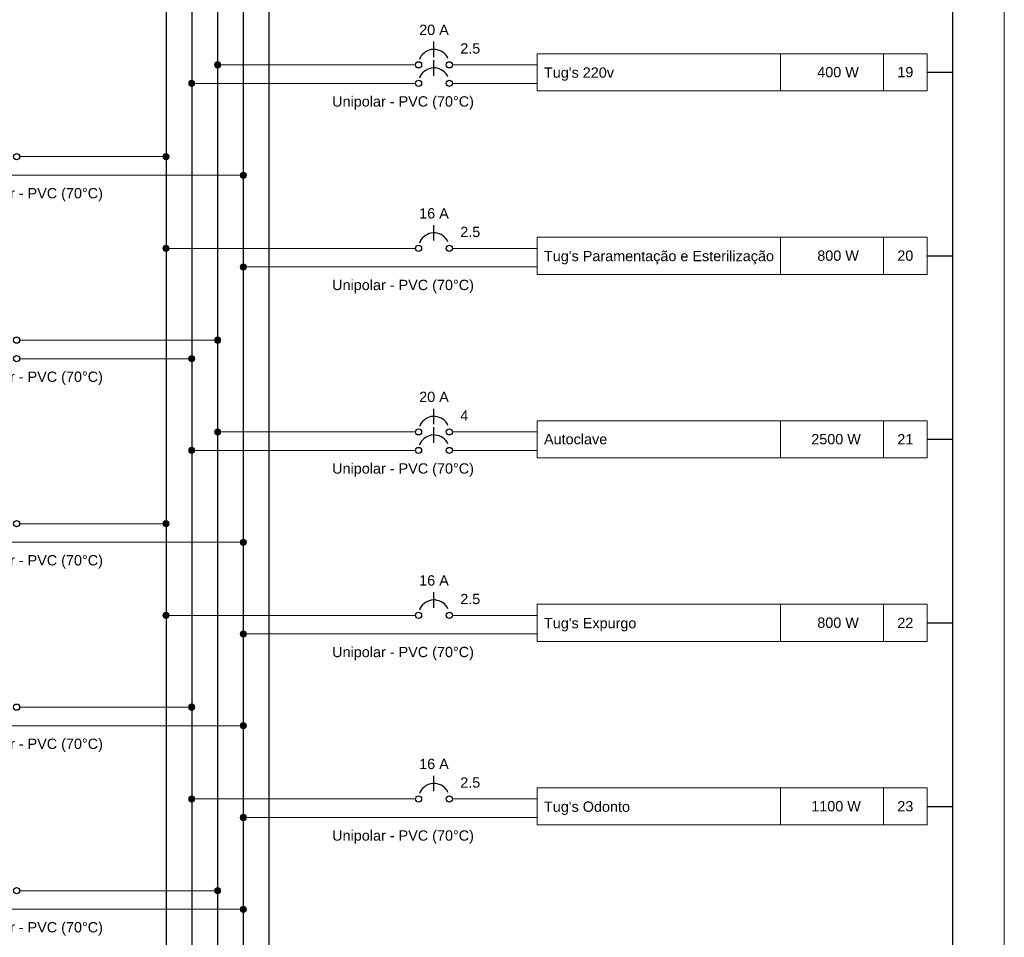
# Model space of a CAD drawing. Extents: x 5066 to 9756, y -2696 to -1109.
# Tile 4 of 208: x 9382 to 9399, y -2679 to -2663. Entities that reach past the tile are written whole.
import ezdxf

# ---------------------------------------------------------------- set-up
doc = ezdxf.new("R2010")
doc.units = 0
doc.header["$MEASUREMENT"] = 0
doc.linetypes.add('NULL', pattern=[0])
doc.layers.add('Carimbo', color=2, linetype='CONTINUOUS')
for name, color, linetype, lineweight in [('DI-Barramento Fase 2', 6, 'CONTINUOUS', 30), ('DI-Barramento Neutro', 6, 'CONTINUOUS', 30), ('DI-Disjuntor', 3, 'CONTINUOUS', 30), ('DI-Fios', 3, 'CONTINUOUS', 30), ('DI-Linhas do diagrama', 3, 'CONTINUOUS', 20), ('DI-Pontilhado', 3, 'CONTINUOUS', 20), ('DI-Textos do diagrama', 2, 'CONTINUOUS', 20)]:
    doc.layers.add(name, color=color, linetype=linetype, lineweight=lineweight)
doc.styles.add('Arial', font='arial.ttf')

msp = doc.modelspace()

# ---------------------------------------------------------------- hatches: boundary and pattern name
at = {"layer": 'DI-Linhas do diagrama', "linetype": 'Continuous'}
for points in [[(9385.03, -2663.799), (9385.03, -2663.795), (9385.03, -2663.79), (9385.029, -2663.785), (9385.027, -2663.781), (9385.025, -2663.776), (9385.023, -2663.772), (9385.021, -2663.768), (9385.018, -2663.764), (9385.015, -2663.761), (9385.011, -2663.758), (9385.007, -2663.755), (9385.003, -2663.752), (9384.999, -2663.75), (9384.995, -2663.748), (9384.99, -2663.747), (9384.986, -2663.746), (9384.981, -2663.745), (9384.976, -2663.745), (9384.972, -2663.745), (9384.967, -2663.746), (9384.962, -2663.747), (9384.958, -2663.748), (9384.953, -2663.75), (9384.949, -2663.752), (9384.945, -2663.755), (9384.941, -2663.758), (9384.938, -2663.761), (9384.935, -2663.764), (9384.932, -2663.768), (9384.929, -2663.772), (9384.927, -2663.776), (9384.925, -2663.781), (9384.924, -2663.785), (9384.923, -2663.79), (9384.922, -2663.795), (9384.922, -2663.799), (9384.922, -2663.804), (9384.923, -2663.809), (9384.924, -2663.813), (9384.925, -2663.818), (9384.927, -2663.822), (9384.929, -2663.826), (9384.932, -2663.83), (9384.935, -2663.834), (9384.938, -2663.838), (9384.941, -2663.841), (9384.945, -2663.844), (9384.949, -2663.846), (9384.953, -2663.848), (9384.958, -2663.85), (9384.962, -2663.852), (9384.967, -2663.853), (9384.972, -2663.853), (9384.976, -2663.853), (9384.981, -2663.853), (9384.986, -2663.853), (9384.99, -2663.852), (9384.995, -2663.85), (9384.999, -2663.848), (9385.003, -2663.846), (9385.007, -2663.844), (9385.011, -2663.841), (9385.015, -2663.838), (9385.018, -2663.834), (9385.021, -2663.83), (9385.023, -2663.826), (9385.025, -2663.822), (9385.027, -2663.818), (9385.029, -2663.813), (9385.03, -2663.809), (9385.03, -2663.804)], [(9384.579, -2664.124), (9384.579, -2664.119), (9384.578, -2664.115), (9384.577, -2664.11), (9384.576, -2664.106), (9384.574, -2664.101), (9384.572, -2664.097), (9384.569, -2664.093), (9384.566, -2664.089), (9384.563, -2664.086), (9384.56, -2664.083), (9384.556, -2664.08), (9384.552, -2664.077), (9384.548, -2664.075), (9384.544, -2664.073), (9384.539, -2664.072), (9384.534, -2664.071), (9384.53, -2664.07), (9384.525, -2664.07), (9384.52, -2664.07), (9384.516, -2664.071), (9384.511, -2664.072), (9384.506, -2664.073), (9384.502, -2664.075), (9384.498, -2664.077), (9384.494, -2664.08), (9384.49, -2664.083), (9384.487, -2664.086), (9384.484, -2664.089), (9384.481, -2664.093), (9384.478, -2664.097), (9384.476, -2664.101), (9384.474, -2664.106), (9384.473, -2664.11), (9384.472, -2664.115), (9384.471, -2664.119), (9384.471, -2664.124), (9384.471, -2664.129), (9384.472, -2664.134), (9384.473, -2664.138), (9384.474, -2664.143), (9384.476, -2664.147), (9384.478, -2664.151), (9384.481, -2664.155), (9384.484, -2664.159), (9384.487, -2664.162), (9384.49, -2664.166), (9384.494, -2664.169), (9384.498, -2664.171), (9384.502, -2664.173), (9384.506, -2664.175), (9384.511, -2664.176), (9384.516, -2664.177), (9384.52, -2664.178), (9384.525, -2664.178), (9384.53, -2664.178), (9384.534, -2664.177), (9384.539, -2664.176), (9384.544, -2664.175), (9384.548, -2664.173), (9384.552, -2664.171), (9384.556, -2664.169), (9384.56, -2664.166), (9384.563, -2664.162), (9384.566, -2664.159), (9384.569, -2664.155), (9384.572, -2664.151), (9384.574, -2664.147), (9384.576, -2664.143), (9384.577, -2664.138), (9384.578, -2664.134), (9384.579, -2664.129)], [(9384.128, -2665.406), (9384.128, -2665.401), (9384.127, -2665.396), (9384.126, -2665.392), (9384.125, -2665.387), (9384.123, -2665.383), (9384.121, -2665.379), (9384.118, -2665.375), (9384.115, -2665.371), (9384.112, -2665.367), (9384.109, -2665.364), (9384.105, -2665.361), (9384.101, -2665.359), (9384.097, -2665.357), (9384.092, -2665.355), (9384.088, -2665.353), (9384.083, -2665.352), (9384.078, -2665.352), (9384.074, -2665.352), (9384.069, -2665.352), (9384.064, -2665.352), (9384.06, -2665.353), (9384.055, -2665.355), (9384.051, -2665.357), (9384.047, -2665.359), (9384.043, -2665.361), (9384.039, -2665.364), (9384.035, -2665.367), (9384.032, -2665.371), (9384.029, -2665.375), (9384.027, -2665.379), (9384.025, -2665.383), (9384.023, -2665.387), (9384.021, -2665.392), (9384.02, -2665.396), (9384.02, -2665.401), (9384.02, -2665.406), (9384.02, -2665.41), (9384.02, -2665.415), (9384.021, -2665.42), (9384.023, -2665.424), (9384.025, -2665.429), (9384.027, -2665.433), (9384.029, -2665.437), (9384.032, -2665.441), (9384.035, -2665.444), (9384.039, -2665.447), (9384.043, -2665.45), (9384.047, -2665.453), (9384.051, -2665.455), (9384.055, -2665.457), (9384.06, -2665.458), (9384.064, -2665.459), (9384.069, -2665.46), (9384.074, -2665.46), (9384.078, -2665.46), (9384.083, -2665.459), (9384.088, -2665.458), (9384.092, -2665.457), (9384.097, -2665.455), (9384.101, -2665.453), (9384.105, -2665.45), (9384.109, -2665.447), (9384.112, -2665.444), (9384.115, -2665.441), (9384.118, -2665.437), (9384.121, -2665.433), (9384.123, -2665.429), (9384.125, -2665.424), (9384.126, -2665.42), (9384.127, -2665.415), (9384.128, -2665.41)], [(9385.482, -2665.731), (9385.481, -2665.726), (9385.481, -2665.721), (9385.48, -2665.717), (9385.478, -2665.712), (9385.477, -2665.708), (9385.474, -2665.704), (9385.472, -2665.7), (9385.469, -2665.696), (9385.466, -2665.692), (9385.462, -2665.689), (9385.459, -2665.686), (9385.455, -2665.684), (9385.45, -2665.682), (9385.446, -2665.68), (9385.442, -2665.678), (9385.437, -2665.677), (9385.432, -2665.677), (9385.427, -2665.676), (9385.423, -2665.677), (9385.418, -2665.677), (9385.413, -2665.678), (9385.409, -2665.68), (9385.405, -2665.682), (9385.4, -2665.684), (9385.396, -2665.686), (9385.393, -2665.689), (9385.389, -2665.692), (9385.386, -2665.696), (9385.383, -2665.7), (9385.381, -2665.704), (9385.378, -2665.708), (9385.377, -2665.712), (9385.375, -2665.717), (9385.374, -2665.721), (9385.374, -2665.726), (9385.373, -2665.731), (9385.374, -2665.735), (9385.374, -2665.74), (9385.375, -2665.745), (9385.377, -2665.749), (9385.378, -2665.753), (9385.381, -2665.758), (9385.383, -2665.762), (9385.386, -2665.765), (9385.389, -2665.769), (9385.393, -2665.772), (9385.396, -2665.775), (9385.4, -2665.777), (9385.405, -2665.78), (9385.409, -2665.781), (9385.413, -2665.783), (9385.418, -2665.784), (9385.423, -2665.785), (9385.427, -2665.785), (9385.432, -2665.785), (9385.437, -2665.784), (9385.442, -2665.783), (9385.446, -2665.781), (9385.45, -2665.78), (9385.455, -2665.777), (9385.459, -2665.775), (9385.462, -2665.772), (9385.466, -2665.769), (9385.469, -2665.765), (9385.472, -2665.762), (9385.474, -2665.758), (9385.477, -2665.753), (9385.478, -2665.749), (9385.48, -2665.745), (9385.481, -2665.74), (9385.481, -2665.735)], [(9384.128, -2667.012), (9384.128, -2667.007), (9384.127, -2667.003), (9384.126, -2666.998), (9384.125, -2666.994), (9384.123, -2666.989), (9384.121, -2666.985), (9384.118, -2666.981), (9384.115, -2666.977), (9384.112, -2666.974), (9384.109, -2666.971), (9384.105, -2666.968), (9384.101, -2666.965), (9384.097, -2666.963), (9384.092, -2666.961), (9384.088, -2666.96), (9384.083, -2666.959), (9384.078, -2666.958), (9384.074, -2666.958), (9384.069, -2666.958), (9384.064, -2666.959), (9384.06, -2666.96), (9384.055, -2666.961), (9384.051, -2666.963), (9384.047, -2666.965), (9384.043, -2666.968), (9384.039, -2666.971), (9384.035, -2666.974), (9384.032, -2666.977), (9384.029, -2666.981), (9384.027, -2666.985), (9384.025, -2666.989), (9384.023, -2666.994), (9384.021, -2666.998), (9384.02, -2667.003), (9384.02, -2667.007), (9384.02, -2667.012), (9384.02, -2667.017), (9384.02, -2667.022), (9384.021, -2667.026), (9384.023, -2667.031), (9384.025, -2667.035), (9384.027, -2667.039), (9384.029, -2667.043), (9384.032, -2667.047), (9384.035, -2667.05), (9384.039, -2667.054), (9384.043, -2667.057), (9384.047, -2667.059), (9384.051, -2667.061), (9384.055, -2667.063), (9384.06, -2667.064), (9384.064, -2667.065), (9384.069, -2667.066), (9384.074, -2667.066), (9384.078, -2667.066), (9384.083, -2667.065), (9384.088, -2667.064), (9384.092, -2667.063), (9384.097, -2667.061), (9384.101, -2667.059), (9384.105, -2667.057), (9384.109, -2667.054), (9384.112, -2667.05), (9384.115, -2667.047), (9384.118, -2667.043), (9384.121, -2667.039), (9384.123, -2667.035), (9384.125, -2667.031), (9384.126, -2667.026), (9384.127, -2667.022), (9384.128, -2667.017)], [(9385.482, -2667.337), (9385.481, -2667.332), (9385.481, -2667.328), (9385.48, -2667.323), (9385.478, -2667.319), (9385.477, -2667.314), (9385.474, -2667.31), (9385.472, -2667.306), (9385.469, -2667.302), (9385.466, -2667.299), (9385.462, -2667.296), (9385.459, -2667.293), (9385.455, -2667.29), (9385.45, -2667.288), (9385.446, -2667.286), (9385.442, -2667.285), (9385.437, -2667.284), (9385.432, -2667.283), (9385.427, -2667.283), (9385.423, -2667.283), (9385.418, -2667.284), (9385.413, -2667.285), (9385.409, -2667.286), (9385.405, -2667.288), (9385.4, -2667.29), (9385.396, -2667.293), (9385.393, -2667.296), (9385.389, -2667.299), (9385.386, -2667.302), (9385.383, -2667.306), (9385.381, -2667.31), (9385.378, -2667.314), (9385.377, -2667.319), (9385.375, -2667.323), (9385.374, -2667.328), (9385.374, -2667.332), (9385.373, -2667.337), (9385.374, -2667.342), (9385.374, -2667.346), (9385.375, -2667.351), (9385.377, -2667.356), (9385.378, -2667.36), (9385.381, -2667.364), (9385.383, -2667.368), (9385.386, -2667.372), (9385.389, -2667.375), (9385.393, -2667.379), (9385.396, -2667.381), (9385.4, -2667.384), (9385.405, -2667.386), (9385.409, -2667.388), (9385.413, -2667.389), (9385.418, -2667.39), (9385.423, -2667.391), (9385.427, -2667.391), (9385.432, -2667.391), (9385.437, -2667.39), (9385.442, -2667.389), (9385.446, -2667.388), (9385.45, -2667.386), (9385.455, -2667.384), (9385.459, -2667.381), (9385.462, -2667.379), (9385.466, -2667.375), (9385.469, -2667.372), (9385.472, -2667.368), (9385.474, -2667.364), (9385.477, -2667.36), (9385.478, -2667.356), (9385.48, -2667.351), (9385.481, -2667.346), (9385.481, -2667.342)], [(9385.03, -2668.619), (9385.03, -2668.614), (9385.03, -2668.609), (9385.029, -2668.605), (9385.027, -2668.6), (9385.025, -2668.596), (9385.023, -2668.592), (9385.021, -2668.588), (9385.018, -2668.584), (9385.015, -2668.58), (9385.011, -2668.577), (9385.007, -2668.574), (9385.003, -2668.572), (9384.999, -2668.57), (9384.995, -2668.568), (9384.99, -2668.566), (9384.986, -2668.565), (9384.981, -2668.565), (9384.976, -2668.564), (9384.972, -2668.565), (9384.967, -2668.565), (9384.962, -2668.566), (9384.958, -2668.568), (9384.953, -2668.57), (9384.949, -2668.572), (9384.945, -2668.574), (9384.941, -2668.577), (9384.938, -2668.58), (9384.935, -2668.584), (9384.932, -2668.588), (9384.929, -2668.592), (9384.927, -2668.596), (9384.925, -2668.6), (9384.924, -2668.605), (9384.923, -2668.609), (9384.922, -2668.614), (9384.922, -2668.619), (9384.922, -2668.623), (9384.923, -2668.628), (9384.924, -2668.633), (9384.925, -2668.637), (9384.927, -2668.641), (9384.929, -2668.646), (9384.932, -2668.65), (9384.935, -2668.653), (9384.938, -2668.657), (9384.941, -2668.66), (9384.945, -2668.663), (9384.949, -2668.665), (9384.953, -2668.668), (9384.958, -2668.669), (9384.962, -2668.671), (9384.967, -2668.672), (9384.972, -2668.673), (9384.976, -2668.673), (9384.981, -2668.673), (9384.986, -2668.672), (9384.99, -2668.671), (9384.995, -2668.669), (9384.999, -2668.668), (9385.003, -2668.665), (9385.007, -2668.663), (9385.011, -2668.66), (9385.015, -2668.657), (9385.018, -2668.653), (9385.021, -2668.65), (9385.023, -2668.646), (9385.025, -2668.641), (9385.027, -2668.637), (9385.029, -2668.633), (9385.03, -2668.628), (9385.03, -2668.623)], [(9384.579, -2668.944), (9384.579, -2668.939), (9384.578, -2668.934), (9384.577, -2668.929), (9384.576, -2668.925), (9384.574, -2668.921), (9384.572, -2668.916), (9384.569, -2668.912), (9384.566, -2668.909), (9384.563, -2668.905), (9384.56, -2668.902), (9384.556, -2668.899), (9384.552, -2668.897), (9384.548, -2668.894), (9384.544, -2668.893), (9384.539, -2668.891), (9384.534, -2668.89), (9384.53, -2668.89), (9384.525, -2668.889), (9384.52, -2668.89), (9384.516, -2668.89), (9384.511, -2668.891), (9384.506, -2668.893), (9384.502, -2668.894), (9384.498, -2668.897), (9384.494, -2668.899), (9384.49, -2668.902), (9384.487, -2668.905), (9384.484, -2668.909), (9384.481, -2668.912), (9384.478, -2668.916), (9384.476, -2668.921), (9384.474, -2668.925), (9384.473, -2668.929), (9384.472, -2668.934), (9384.471, -2668.939), (9384.471, -2668.944), (9384.471, -2668.948), (9384.472, -2668.953), (9384.473, -2668.958), (9384.474, -2668.962), (9384.476, -2668.966), (9384.478, -2668.971), (9384.481, -2668.975), (9384.484, -2668.978), (9384.487, -2668.982), (9384.49, -2668.985), (9384.494, -2668.988), (9384.498, -2668.99), (9384.502, -2668.993), (9384.506, -2668.994), (9384.511, -2668.996), (9384.516, -2668.997), (9384.52, -2668.997), (9384.525, -2668.998), (9384.53, -2668.997), (9384.534, -2668.997), (9384.539, -2668.996), (9384.544, -2668.994), (9384.548, -2668.993), (9384.552, -2668.99), (9384.556, -2668.988), (9384.56, -2668.985), (9384.563, -2668.982), (9384.566, -2668.978), (9384.569, -2668.975), (9384.572, -2668.971), (9384.574, -2668.966), (9384.576, -2668.962), (9384.577, -2668.958), (9384.578, -2668.953), (9384.579, -2668.948)], [(9385.03, -2670.225), (9385.03, -2670.22), (9385.03, -2670.216), (9385.029, -2670.211), (9385.027, -2670.207), (9385.025, -2670.202), (9385.023, -2670.198), (9385.021, -2670.194), (9385.018, -2670.19), (9385.015, -2670.187), (9385.011, -2670.184), (9385.007, -2670.181), (9385.003, -2670.178), (9384.999, -2670.176), (9384.995, -2670.174), (9384.99, -2670.173), (9384.986, -2670.172), (9384.981, -2670.171), (9384.976, -2670.171), (9384.972, -2670.171), (9384.967, -2670.172), (9384.962, -2670.173), (9384.958, -2670.174), (9384.953, -2670.176), (9384.949, -2670.178), (9384.945, -2670.181), (9384.941, -2670.184), (9384.938, -2670.187), (9384.935, -2670.19), (9384.932, -2670.194), (9384.929, -2670.198), (9384.927, -2670.202), (9384.925, -2670.207), (9384.924, -2670.211), (9384.923, -2670.216), (9384.922, -2670.22), (9384.922, -2670.225), (9384.922, -2670.23), (9384.923, -2670.234), (9384.924, -2670.239), (9384.925, -2670.244), (9384.927, -2670.248), (9384.929, -2670.252), (9384.932, -2670.256), (9384.935, -2670.26), (9384.938, -2670.263), (9384.941, -2670.267), (9384.945, -2670.269), (9384.949, -2670.272), (9384.953, -2670.274), (9384.958, -2670.276), (9384.962, -2670.277), (9384.967, -2670.278), (9384.972, -2670.279), (9384.976, -2670.279), (9384.981, -2670.279), (9384.986, -2670.278), (9384.99, -2670.277), (9384.995, -2670.276), (9384.999, -2670.274), (9385.003, -2670.272), (9385.007, -2670.269), (9385.011, -2670.267), (9385.015, -2670.263), (9385.018, -2670.26), (9385.021, -2670.256), (9385.023, -2670.252), (9385.025, -2670.248), (9385.027, -2670.244), (9385.029, -2670.239), (9385.03, -2670.234), (9385.03, -2670.23)], [(9384.579, -2670.55), (9384.579, -2670.545), (9384.578, -2670.541), (9384.577, -2670.536), (9384.576, -2670.531), (9384.574, -2670.527), (9384.572, -2670.523), (9384.569, -2670.519), (9384.566, -2670.515), (9384.563, -2670.512), (9384.56, -2670.508), (9384.556, -2670.506), (9384.552, -2670.503), (9384.548, -2670.501), (9384.544, -2670.499), (9384.539, -2670.498), (9384.534, -2670.497), (9384.53, -2670.496), (9384.525, -2670.496), (9384.52, -2670.496), (9384.516, -2670.497), (9384.511, -2670.498), (9384.506, -2670.499), (9384.502, -2670.501), (9384.498, -2670.503), (9384.494, -2670.506), (9384.49, -2670.508), (9384.487, -2670.512), (9384.484, -2670.515), (9384.481, -2670.519), (9384.478, -2670.523), (9384.476, -2670.527), (9384.474, -2670.531), (9384.473, -2670.536), (9384.472, -2670.541), (9384.471, -2670.545), (9384.471, -2670.55), (9384.471, -2670.555), (9384.472, -2670.559), (9384.473, -2670.564), (9384.474, -2670.568), (9384.476, -2670.573), (9384.478, -2670.577), (9384.481, -2670.581), (9384.484, -2670.585), (9384.487, -2670.588), (9384.49, -2670.591), (9384.494, -2670.594), (9384.498, -2670.597), (9384.502, -2670.599), (9384.506, -2670.601), (9384.511, -2670.602), (9384.516, -2670.603), (9384.52, -2670.604), (9384.525, -2670.604), (9384.53, -2670.604), (9384.534, -2670.603), (9384.539, -2670.602), (9384.544, -2670.601), (9384.548, -2670.599), (9384.552, -2670.597), (9384.556, -2670.594), (9384.56, -2670.591), (9384.563, -2670.588), (9384.566, -2670.585), (9384.569, -2670.581), (9384.572, -2670.577), (9384.574, -2670.573), (9384.576, -2670.568), (9384.577, -2670.564), (9384.578, -2670.559), (9384.579, -2670.555)], [(9384.128, -2671.832), (9384.128, -2671.827), (9384.127, -2671.822), (9384.126, -2671.817), (9384.125, -2671.813), (9384.123, -2671.809), (9384.121, -2671.804), (9384.118, -2671.8), (9384.115, -2671.797), (9384.112, -2671.793), (9384.109, -2671.79), (9384.105, -2671.787), (9384.101, -2671.785), (9384.097, -2671.782), (9384.092, -2671.781), (9384.088, -2671.779), (9384.083, -2671.778), (9384.078, -2671.778), (9384.074, -2671.777), (9384.069, -2671.778), (9384.064, -2671.778), (9384.06, -2671.779), (9384.055, -2671.781), (9384.051, -2671.782), (9384.047, -2671.785), (9384.043, -2671.787), (9384.039, -2671.79), (9384.035, -2671.793), (9384.032, -2671.797), (9384.029, -2671.8), (9384.027, -2671.804), (9384.025, -2671.809), (9384.023, -2671.813), (9384.021, -2671.817), (9384.02, -2671.822), (9384.02, -2671.827), (9384.02, -2671.832), (9384.02, -2671.836), (9384.02, -2671.841), (9384.021, -2671.846), (9384.023, -2671.85), (9384.025, -2671.854), (9384.027, -2671.859), (9384.029, -2671.863), (9384.032, -2671.866), (9384.035, -2671.87), (9384.039, -2671.873), (9384.043, -2671.876), (9384.047, -2671.878), (9384.051, -2671.881), (9384.055, -2671.882), (9384.06, -2671.884), (9384.064, -2671.885), (9384.069, -2671.885), (9384.074, -2671.886), (9384.078, -2671.885), (9384.083, -2671.885), (9384.088, -2671.884), (9384.092, -2671.882), (9384.097, -2671.881), (9384.101, -2671.878), (9384.105, -2671.876), (9384.109, -2671.873), (9384.112, -2671.87), (9384.115, -2671.866), (9384.118, -2671.863), (9384.121, -2671.859), (9384.123, -2671.854), (9384.125, -2671.85), (9384.126, -2671.846), (9384.127, -2671.841), (9384.128, -2671.836)], [(9385.482, -2672.156), (9385.481, -2672.152), (9385.481, -2672.147), (9385.48, -2672.142), (9385.478, -2672.138), (9385.477, -2672.134), (9385.474, -2672.129), (9385.472, -2672.125), (9385.469, -2672.122), (9385.466, -2672.118), (9385.462, -2672.115), (9385.459, -2672.112), (9385.455, -2672.11), (9385.45, -2672.107), (9385.446, -2672.106), (9385.442, -2672.104), (9385.437, -2672.103), (9385.432, -2672.102), (9385.427, -2672.102), (9385.423, -2672.102), (9385.418, -2672.103), (9385.413, -2672.104), (9385.409, -2672.106), (9385.405, -2672.107), (9385.4, -2672.11), (9385.396, -2672.112), (9385.393, -2672.115), (9385.389, -2672.118), (9385.386, -2672.122), (9385.383, -2672.125), (9385.381, -2672.129), (9385.378, -2672.134), (9385.377, -2672.138), (9385.375, -2672.142), (9385.374, -2672.147), (9385.374, -2672.152), (9385.373, -2672.156), (9385.374, -2672.161), (9385.374, -2672.166), (9385.375, -2672.17), (9385.377, -2672.175), (9385.378, -2672.179), (9385.381, -2672.183), (9385.383, -2672.187), (9385.386, -2672.191), (9385.389, -2672.195), (9385.393, -2672.198), (9385.396, -2672.201), (9385.4, -2672.203), (9385.405, -2672.205), (9385.409, -2672.207), (9385.413, -2672.209), (9385.418, -2672.21), (9385.423, -2672.21), (9385.427, -2672.211), (9385.432, -2672.21), (9385.437, -2672.21), (9385.442, -2672.209), (9385.446, -2672.207), (9385.45, -2672.205), (9385.455, -2672.203), (9385.459, -2672.201), (9385.462, -2672.198), (9385.466, -2672.195), (9385.469, -2672.191), (9385.472, -2672.187), (9385.474, -2672.183), (9385.477, -2672.179), (9385.478, -2672.175), (9385.48, -2672.17), (9385.481, -2672.166), (9385.481, -2672.161)], [(9384.128, -2673.438), (9384.128, -2673.433), (9384.127, -2673.429), (9384.126, -2673.424), (9384.125, -2673.419), (9384.123, -2673.415), (9384.121, -2673.411), (9384.118, -2673.407), (9384.115, -2673.403), (9384.112, -2673.4), (9384.109, -2673.396), (9384.105, -2673.394), (9384.101, -2673.391), (9384.097, -2673.389), (9384.092, -2673.387), (9384.088, -2673.386), (9384.083, -2673.385), (9384.078, -2673.384), (9384.074, -2673.384), (9384.069, -2673.384), (9384.064, -2673.385), (9384.06, -2673.386), (9384.055, -2673.387), (9384.051, -2673.389), (9384.047, -2673.391), (9384.043, -2673.394), (9384.039, -2673.396), (9384.035, -2673.4), (9384.032, -2673.403), (9384.029, -2673.407), (9384.027, -2673.411), (9384.025, -2673.415), (9384.023, -2673.419), (9384.021, -2673.424), (9384.02, -2673.429), (9384.02, -2673.433), (9384.02, -2673.438), (9384.02, -2673.443), (9384.02, -2673.447), (9384.021, -2673.452), (9384.023, -2673.456), (9384.025, -2673.461), (9384.027, -2673.465), (9384.029, -2673.469), (9384.032, -2673.473), (9384.035, -2673.476), (9384.039, -2673.479), (9384.043, -2673.482), (9384.047, -2673.485), (9384.051, -2673.487), (9384.055, -2673.489), (9384.06, -2673.49), (9384.064, -2673.491), (9384.069, -2673.492), (9384.074, -2673.492), (9384.078, -2673.492), (9384.083, -2673.491), (9384.088, -2673.49), (9384.092, -2673.489), (9384.097, -2673.487), (9384.101, -2673.485), (9384.105, -2673.482), (9384.109, -2673.479), (9384.112, -2673.476), (9384.115, -2673.473), (9384.118, -2673.469), (9384.121, -2673.465), (9384.123, -2673.461), (9384.125, -2673.456), (9384.126, -2673.452), (9384.127, -2673.447), (9384.128, -2673.443)], [(9385.482, -2673.763), (9385.481, -2673.758), (9385.481, -2673.753), (9385.48, -2673.749), (9385.478, -2673.744), (9385.477, -2673.74), (9385.474, -2673.736), (9385.472, -2673.732), (9385.469, -2673.728), (9385.466, -2673.725), (9385.462, -2673.721), (9385.459, -2673.718), (9385.455, -2673.716), (9385.45, -2673.714), (9385.446, -2673.712), (9385.442, -2673.711), (9385.437, -2673.71), (9385.432, -2673.709), (9385.427, -2673.709), (9385.423, -2673.709), (9385.418, -2673.71), (9385.413, -2673.711), (9385.409, -2673.712), (9385.405, -2673.714), (9385.4, -2673.716), (9385.396, -2673.718), (9385.393, -2673.721), (9385.389, -2673.725), (9385.386, -2673.728), (9385.383, -2673.732), (9385.381, -2673.736), (9385.378, -2673.74), (9385.377, -2673.744), (9385.375, -2673.749), (9385.374, -2673.753), (9385.374, -2673.758), (9385.373, -2673.763), (9385.374, -2673.768), (9385.374, -2673.772), (9385.375, -2673.777), (9385.377, -2673.781), (9385.378, -2673.786), (9385.381, -2673.79), (9385.383, -2673.794), (9385.386, -2673.798), (9385.389, -2673.801), (9385.393, -2673.804), (9385.396, -2673.807), (9385.4, -2673.81), (9385.405, -2673.812), (9385.409, -2673.814), (9385.413, -2673.815), (9385.418, -2673.816), (9385.423, -2673.817), (9385.427, -2673.817), (9385.432, -2673.817), (9385.437, -2673.816), (9385.442, -2673.815), (9385.446, -2673.814), (9385.45, -2673.812), (9385.455, -2673.81), (9385.459, -2673.807), (9385.462, -2673.804), (9385.466, -2673.801), (9385.469, -2673.798), (9385.472, -2673.794), (9385.474, -2673.79), (9385.477, -2673.786), (9385.478, -2673.781), (9385.48, -2673.777), (9385.481, -2673.772), (9385.481, -2673.768)], [(9384.579, -2675.044), (9384.579, -2675.04), (9384.578, -2675.035), (9384.577, -2675.03), (9384.576, -2675.026), (9384.574, -2675.022), (9384.572, -2675.017), (9384.569, -2675.013), (9384.566, -2675.01), (9384.563, -2675.006), (9384.56, -2675.003), (9384.556, -2675), (9384.552, -2674.998), (9384.548, -2674.995), (9384.544, -2674.994), (9384.539, -2674.992), (9384.534, -2674.991), (9384.53, -2674.99), (9384.525, -2674.99), (9384.52, -2674.99), (9384.516, -2674.991), (9384.511, -2674.992), (9384.506, -2674.994), (9384.502, -2674.995), (9384.498, -2674.998), (9384.494, -2675), (9384.49, -2675.003), (9384.487, -2675.006), (9384.484, -2675.01), (9384.481, -2675.013), (9384.478, -2675.017), (9384.476, -2675.022), (9384.474, -2675.026), (9384.473, -2675.03), (9384.472, -2675.035), (9384.471, -2675.04), (9384.471, -2675.044), (9384.471, -2675.049), (9384.472, -2675.054), (9384.473, -2675.058), (9384.474, -2675.063), (9384.476, -2675.067), (9384.478, -2675.071), (9384.481, -2675.075), (9384.484, -2675.079), (9384.487, -2675.083), (9384.49, -2675.086), (9384.494, -2675.089), (9384.498, -2675.091), (9384.502, -2675.093), (9384.506, -2675.095), (9384.511, -2675.097), (9384.516, -2675.098), (9384.52, -2675.098), (9384.525, -2675.099), (9384.53, -2675.098), (9384.534, -2675.098), (9384.539, -2675.097), (9384.544, -2675.095), (9384.548, -2675.093), (9384.552, -2675.091), (9384.556, -2675.089), (9384.56, -2675.086), (9384.563, -2675.083), (9384.566, -2675.079), (9384.569, -2675.075), (9384.572, -2675.071), (9384.574, -2675.067), (9384.576, -2675.063), (9384.577, -2675.058), (9384.578, -2675.054), (9384.579, -2675.049)], [(9385.482, -2675.369), (9385.481, -2675.365), (9385.481, -2675.36), (9385.48, -2675.355), (9385.478, -2675.351), (9385.477, -2675.346), (9385.474, -2675.342), (9385.472, -2675.338), (9385.469, -2675.334), (9385.466, -2675.331), (9385.462, -2675.328), (9385.459, -2675.325), (9385.455, -2675.322), (9385.45, -2675.32), (9385.446, -2675.318), (9385.442, -2675.317), (9385.437, -2675.316), (9385.432, -2675.315), (9385.427, -2675.315), (9385.423, -2675.315), (9385.418, -2675.316), (9385.413, -2675.317), (9385.409, -2675.318), (9385.405, -2675.32), (9385.4, -2675.322), (9385.396, -2675.325), (9385.393, -2675.328), (9385.389, -2675.331), (9385.386, -2675.334), (9385.383, -2675.338), (9385.381, -2675.342), (9385.378, -2675.346), (9385.377, -2675.351), (9385.375, -2675.355), (9385.374, -2675.36), (9385.374, -2675.365), (9385.373, -2675.369), (9385.374, -2675.374), (9385.374, -2675.379), (9385.375, -2675.383), (9385.377, -2675.388), (9385.378, -2675.392), (9385.381, -2675.396), (9385.383, -2675.4), (9385.386, -2675.404), (9385.389, -2675.408), (9385.393, -2675.411), (9385.396, -2675.414), (9385.4, -2675.416), (9385.405, -2675.418), (9385.409, -2675.42), (9385.413, -2675.422), (9385.418, -2675.423), (9385.423, -2675.423), (9385.427, -2675.423), (9385.432, -2675.423), (9385.437, -2675.423), (9385.442, -2675.422), (9385.446, -2675.42), (9385.45, -2675.418), (9385.455, -2675.416), (9385.459, -2675.414), (9385.462, -2675.411), (9385.466, -2675.408), (9385.469, -2675.404), (9385.472, -2675.4), (9385.474, -2675.396), (9385.477, -2675.392), (9385.478, -2675.388), (9385.48, -2675.383), (9385.481, -2675.379), (9385.481, -2675.374)], [(9384.579, -2676.651), (9384.579, -2676.646), (9384.578, -2676.641), (9384.577, -2676.637), (9384.576, -2676.632), (9384.574, -2676.628), (9384.572, -2676.624), (9384.569, -2676.62), (9384.566, -2676.616), (9384.563, -2676.613), (9384.56, -2676.609), (9384.556, -2676.606), (9384.552, -2676.604), (9384.548, -2676.602), (9384.544, -2676.6), (9384.539, -2676.599), (9384.534, -2676.598), (9384.53, -2676.597), (9384.525, -2676.597), (9384.52, -2676.597), (9384.516, -2676.598), (9384.511, -2676.599), (9384.506, -2676.6), (9384.502, -2676.602), (9384.498, -2676.604), (9384.494, -2676.606), (9384.49, -2676.609), (9384.487, -2676.613), (9384.484, -2676.616), (9384.481, -2676.62), (9384.478, -2676.624), (9384.476, -2676.628), (9384.474, -2676.632), (9384.473, -2676.637), (9384.472, -2676.641), (9384.471, -2676.646), (9384.471, -2676.651), (9384.471, -2676.656), (9384.472, -2676.66), (9384.473, -2676.665), (9384.474, -2676.669), (9384.476, -2676.674), (9384.478, -2676.678), (9384.481, -2676.682), (9384.484, -2676.686), (9384.487, -2676.689), (9384.49, -2676.692), (9384.494, -2676.695), (9384.498, -2676.698), (9384.502, -2676.7), (9384.506, -2676.702), (9384.511, -2676.703), (9384.516, -2676.704), (9384.52, -2676.705), (9384.525, -2676.705), (9384.53, -2676.705), (9384.534, -2676.704), (9384.539, -2676.703), (9384.544, -2676.702), (9384.548, -2676.7), (9384.552, -2676.698), (9384.556, -2676.695), (9384.56, -2676.692), (9384.563, -2676.689), (9384.566, -2676.686), (9384.569, -2676.682), (9384.572, -2676.678), (9384.574, -2676.674), (9384.576, -2676.669), (9384.577, -2676.665), (9384.578, -2676.66), (9384.579, -2676.656)], [(9385.482, -2676.976), (9385.481, -2676.971), (9385.481, -2676.966), (9385.48, -2676.962), (9385.478, -2676.957), (9385.477, -2676.953), (9385.474, -2676.949), (9385.472, -2676.945), (9385.469, -2676.941), (9385.466, -2676.937), (9385.462, -2676.934), (9385.459, -2676.931), (9385.455, -2676.929), (9385.45, -2676.927), (9385.446, -2676.925), (9385.442, -2676.923), (9385.437, -2676.922), (9385.432, -2676.922), (9385.427, -2676.922), (9385.423, -2676.922), (9385.418, -2676.922), (9385.413, -2676.923), (9385.409, -2676.925), (9385.405, -2676.927), (9385.4, -2676.929), (9385.396, -2676.931), (9385.393, -2676.934), (9385.389, -2676.937), (9385.386, -2676.941), (9385.383, -2676.945), (9385.381, -2676.949), (9385.378, -2676.953), (9385.377, -2676.957), (9385.375, -2676.962), (9385.374, -2676.966), (9385.374, -2676.971), (9385.373, -2676.976), (9385.374, -2676.98), (9385.374, -2676.985), (9385.375, -2676.99), (9385.377, -2676.994), (9385.378, -2676.999), (9385.381, -2677.003), (9385.383, -2677.007), (9385.386, -2677.011), (9385.389, -2677.014), (9385.393, -2677.017), (9385.396, -2677.02), (9385.4, -2677.023), (9385.405, -2677.025), (9385.409, -2677.027), (9385.413, -2677.028), (9385.418, -2677.029), (9385.423, -2677.03), (9385.427, -2677.03), (9385.432, -2677.03), (9385.437, -2677.029), (9385.442, -2677.028), (9385.446, -2677.027), (9385.45, -2677.025), (9385.455, -2677.023), (9385.459, -2677.02), (9385.462, -2677.017), (9385.466, -2677.014), (9385.469, -2677.011), (9385.472, -2677.007), (9385.474, -2677.003), (9385.477, -2676.999), (9385.478, -2676.994), (9385.48, -2676.99), (9385.481, -2676.985), (9385.481, -2676.98)], [(9385.03, -2678.257), (9385.03, -2678.253), (9385.03, -2678.248), (9385.029, -2678.243), (9385.027, -2678.239), (9385.025, -2678.234), (9385.023, -2678.23), (9385.021, -2678.226), (9385.018, -2678.222), (9385.015, -2678.219), (9385.011, -2678.216), (9385.007, -2678.213), (9385.003, -2678.21), (9384.999, -2678.208), (9384.995, -2678.206), (9384.99, -2678.205), (9384.986, -2678.204), (9384.981, -2678.203), (9384.976, -2678.203), (9384.972, -2678.203), (9384.967, -2678.204), (9384.962, -2678.205), (9384.958, -2678.206), (9384.953, -2678.208), (9384.949, -2678.21), (9384.945, -2678.213), (9384.941, -2678.216), (9384.938, -2678.219), (9384.935, -2678.222), (9384.932, -2678.226), (9384.929, -2678.23), (9384.927, -2678.234), (9384.925, -2678.239), (9384.924, -2678.243), (9384.923, -2678.248), (9384.922, -2678.253), (9384.922, -2678.257), (9384.922, -2678.262), (9384.923, -2678.267), (9384.924, -2678.271), (9384.925, -2678.276), (9384.927, -2678.28), (9384.929, -2678.284), (9384.932, -2678.288), (9384.935, -2678.292), (9384.938, -2678.296), (9384.941, -2678.299), (9384.945, -2678.302), (9384.949, -2678.304), (9384.953, -2678.306), (9384.958, -2678.308), (9384.962, -2678.31), (9384.967, -2678.311), (9384.972, -2678.311), (9384.976, -2678.311), (9384.981, -2678.311), (9384.986, -2678.311), (9384.99, -2678.31), (9384.995, -2678.308), (9384.999, -2678.306), (9385.003, -2678.304), (9385.007, -2678.302), (9385.011, -2678.299), (9385.015, -2678.296), (9385.018, -2678.292), (9385.021, -2678.288), (9385.023, -2678.284), (9385.025, -2678.28), (9385.027, -2678.276), (9385.029, -2678.271), (9385.03, -2678.267), (9385.03, -2678.262)], [(9385.482, -2678.582), (9385.481, -2678.577), (9385.481, -2678.573), (9385.48, -2678.568), (9385.478, -2678.564), (9385.477, -2678.559), (9385.474, -2678.555), (9385.472, -2678.551), (9385.469, -2678.547), (9385.466, -2678.544), (9385.462, -2678.541), (9385.459, -2678.538), (9385.455, -2678.535), (9385.45, -2678.533), (9385.446, -2678.531), (9385.442, -2678.53), (9385.437, -2678.529), (9385.432, -2678.528), (9385.427, -2678.528), (9385.423, -2678.528), (9385.418, -2678.529), (9385.413, -2678.53), (9385.409, -2678.531), (9385.405, -2678.533), (9385.4, -2678.535), (9385.396, -2678.538), (9385.393, -2678.541), (9385.389, -2678.544), (9385.386, -2678.547), (9385.383, -2678.551), (9385.381, -2678.555), (9385.378, -2678.559), (9385.377, -2678.564), (9385.375, -2678.568), (9385.374, -2678.573), (9385.374, -2678.577), (9385.373, -2678.582), (9385.374, -2678.587), (9385.374, -2678.592), (9385.375, -2678.596), (9385.377, -2678.601), (9385.378, -2678.605), (9385.381, -2678.609), (9385.383, -2678.613), (9385.386, -2678.617), (9385.389, -2678.62), (9385.393, -2678.624), (9385.396, -2678.627), (9385.4, -2678.629), (9385.405, -2678.631), (9385.409, -2678.633), (9385.413, -2678.635), (9385.418, -2678.636), (9385.423, -2678.636), (9385.427, -2678.636), (9385.432, -2678.636), (9385.437, -2678.636), (9385.442, -2678.635), (9385.446, -2678.633), (9385.45, -2678.631), (9385.455, -2678.629), (9385.459, -2678.627), (9385.462, -2678.624), (9385.466, -2678.62), (9385.469, -2678.617), (9385.472, -2678.613), (9385.474, -2678.609), (9385.477, -2678.605), (9385.478, -2678.601), (9385.48, -2678.596), (9385.481, -2678.592), (9385.481, -2678.587)]]:
    msp.add_hatch(color=7, dxfattribs=at).paths.add_polyline_path(points)

# ---------------------------------------------------------------- linework, layer by layer
at = {"layer": 'Carimbo', "color": 116, "true_color": 0x136734}
msp.add_line((9385.879, -2691.726), (9385.879, -2614.328), dxfattribs=at)
at = {"layer": 'Carimbo', "color": 252, "true_color": 0x939598}
msp.add_line((9384.074, -2615.465), (9384.074, -2691.726), dxfattribs=at)
at = {"layer": 'Carimbo', "color": 242, "true_color": 0xcd2027}
msp.add_line((9384.976, -2615.465), (9384.976, -2691.726), dxfattribs=at)
at = {"layer": 'DI-Barramento Fase 2', "color": 250, "true_color": 0x1e1e1e}
msp.add_line((9384.525, -2615.465), (9384.525, -2691.726), dxfattribs=at)
at = {"layer": 'DI-Barramento Neutro', "color": 142}
msp.add_line((9385.427, -2614.328), (9385.427, -2691.726), dxfattribs=at)
at = {"layer": 'DI-Disjuntor'}
for p, q in [((9388.767, -2663.664), (9388.767, -2663.393)), ((9388.767, -2663.989), (9388.767, -2663.718)), ((9388.767, -2666.877), (9388.767, -2666.606)), ((9388.767, -2670.09), (9388.767, -2669.819)), ((9388.767, -2670.415), (9388.767, -2670.144)), ((9388.767, -2673.303), (9388.767, -2673.032)), ((9388.767, -2676.515), (9388.767, -2676.245))]:
    msp.add_line(p, q, dxfattribs=at)
for points in [[(9389.012, -2663.685), (9388.995, -2663.654), (9388.974, -2663.625), (9388.95, -2663.6), (9388.922, -2663.577), (9388.892, -2663.559), (9388.859, -2663.545), (9388.825, -2663.535), (9388.79, -2663.53), (9388.755, -2663.529), (9388.72, -2663.533), (9388.685, -2663.541), (9388.652, -2663.554), (9388.621, -2663.571), (9388.593, -2663.592), (9388.567, -2663.616), (9388.545, -2663.644), (9388.527, -2663.674), (9388.512, -2663.707)], [(9389.012, -2664.01), (9388.995, -2663.979), (9388.974, -2663.95), (9388.95, -2663.925), (9388.922, -2663.902), (9388.892, -2663.884), (9388.859, -2663.87), (9388.825, -2663.86), (9388.79, -2663.854), (9388.755, -2663.854), (9388.72, -2663.858), (9388.685, -2663.866), (9388.652, -2663.879), (9388.621, -2663.896), (9388.593, -2663.917), (9388.567, -2663.941), (9388.545, -2663.969), (9388.527, -2663.999), (9388.512, -2664.032)], [(9389.012, -2666.898), (9388.995, -2666.867), (9388.974, -2666.838), (9388.95, -2666.813), (9388.922, -2666.79), (9388.892, -2666.772), (9388.859, -2666.758), (9388.825, -2666.748), (9388.79, -2666.742), (9388.755, -2666.742), (9388.72, -2666.746), (9388.685, -2666.754), (9388.652, -2666.767), (9388.621, -2666.784), (9388.593, -2666.805), (9388.567, -2666.829), (9388.545, -2666.857), (9388.527, -2666.887), (9388.512, -2666.92)], [(9389.012, -2670.111), (9388.995, -2670.08), (9388.974, -2670.051), (9388.95, -2670.025), (9388.922, -2670.003), (9388.892, -2669.985), (9388.859, -2669.971), (9388.825, -2669.961), (9388.79, -2669.955), (9388.755, -2669.955), (9388.72, -2669.958), (9388.685, -2669.967), (9388.652, -2669.98), (9388.621, -2669.997), (9388.593, -2670.018), (9388.567, -2670.042), (9388.545, -2670.07), (9388.527, -2670.1), (9388.512, -2670.132)], [(9389.012, -2670.436), (9388.995, -2670.404), (9388.974, -2670.376), (9388.95, -2670.35), (9388.922, -2670.328), (9388.892, -2670.31), (9388.859, -2670.296), (9388.825, -2670.286), (9388.79, -2670.28), (9388.755, -2670.279), (9388.72, -2670.283), (9388.685, -2670.292), (9388.652, -2670.305), (9388.621, -2670.322), (9388.593, -2670.343), (9388.567, -2670.367), (9388.545, -2670.395), (9388.527, -2670.425), (9388.512, -2670.457)], [(9389.012, -2673.324), (9388.995, -2673.292), (9388.974, -2673.264), (9388.95, -2673.238), (9388.922, -2673.216), (9388.892, -2673.198), (9388.859, -2673.184), (9388.825, -2673.174), (9388.79, -2673.168), (9388.755, -2673.167), (9388.72, -2673.171), (9388.685, -2673.18), (9388.652, -2673.193), (9388.621, -2673.21), (9388.593, -2673.231), (9388.567, -2673.255), (9388.545, -2673.283), (9388.527, -2673.313), (9388.512, -2673.345)], [(9389.012, -2676.536), (9388.995, -2676.505), (9388.974, -2676.477), (9388.95, -2676.451), (9388.922, -2676.429), (9388.892, -2676.411), (9388.859, -2676.396), (9388.825, -2676.387), (9388.79, -2676.381), (9388.755, -2676.38), (9388.72, -2676.384), (9388.685, -2676.393), (9388.652, -2676.405), (9388.621, -2676.423), (9388.593, -2676.443), (9388.567, -2676.468), (9388.545, -2676.496), (9388.527, -2676.526), (9388.512, -2676.558)]]:
    msp.add_lwpolyline(points, dxfattribs=at)
for centre in [(9388.496, -2663.799), (9389.037, -2663.799), (9388.496, -2664.124), (9389.037, -2664.124), (9381.456, -2665.406), (9388.496, -2667.012), (9389.037, -2667.012), (9381.456, -2668.619), (9381.456, -2668.944), (9388.496, -2670.225), (9389.037, -2670.225), (9388.496, -2670.55), (9389.037, -2670.55), (9381.456, -2671.832), (9388.496, -2673.438), (9389.037, -2673.438), (9381.456, -2675.044), (9388.496, -2676.651), (9389.037, -2676.651), (9381.456, -2678.257)]:
    msp.add_circle(centre, 0.0541, dxfattribs=at)
at = {"layer": 'DI-Fios'}
for p, q in [((9397.853, -2692.809), (9397.853, -2618.425)), ((9397.402, -2663.929), (9397.853, -2663.929)), ((9397.402, -2667.142), (9397.853, -2667.142)), ((9397.402, -2670.355), (9397.853, -2670.355)), ((9397.402, -2673.568), (9397.853, -2673.568)), ((9397.402, -2676.781), (9397.853, -2676.781))]:
    msp.add_line(p, q, dxfattribs=at)
at = {"layer": 'DI-Linhas do diagrama'}
for p, q in [((9397.402, -2663.604), (9390.572, -2663.604)), ((9390.572, -2663.604), (9390.572, -2664.254)), ((9394.836, -2664.254), (9394.836, -2663.604)), ((9396.641, -2664.254), (9396.641, -2663.604)), ((9397.402, -2664.254), (9397.402, -2663.604)), ((9384.976, -2663.799), (9388.442, -2663.799)), ((9389.092, -2663.799), (9390.572, -2663.799)), ((9384.525, -2664.124), (9388.442, -2664.124)), ((9389.092, -2664.124), (9390.572, -2664.124)), ((9390.572, -2664.254), (9397.402, -2664.254)), ((9384.074, -2665.406), (9381.511, -2665.406)), ((9379.381, -2665.731), (9385.427, -2665.731)), ((9397.402, -2666.817), (9390.572, -2666.817)), ((9390.572, -2666.817), (9390.572, -2667.467)), ((9394.836, -2667.467), (9394.836, -2666.817)), ((9396.641, -2667.467), (9396.641, -2666.817)), ((9397.402, -2667.467), (9397.402, -2666.817)), ((9384.074, -2667.012), (9388.442, -2667.012)), ((9389.092, -2667.012), (9390.572, -2667.012)), ((9385.427, -2667.337), (9390.572, -2667.337)), ((9390.572, -2667.467), (9397.402, -2667.467)), ((9384.976, -2668.619), (9381.511, -2668.619)), ((9384.525, -2668.944), (9381.511, -2668.944)), ((9397.402, -2670.03), (9390.572, -2670.03)), ((9390.572, -2670.03), (9390.572, -2670.68)), ((9394.836, -2670.68), (9394.836, -2670.03)), ((9396.641, -2670.68), (9396.641, -2670.03)), ((9397.402, -2670.68), (9397.402, -2670.03)), ((9384.976, -2670.225), (9388.442, -2670.225)), ((9389.092, -2670.225), (9390.572, -2670.225)), ((9384.525, -2670.55), (9388.442, -2670.55)), ((9389.092, -2670.55), (9390.572, -2670.55)), ((9390.572, -2670.68), (9397.402, -2670.68)), ((9384.074, -2671.832), (9381.511, -2671.832)), ((9379.381, -2672.156), (9385.427, -2672.156)), ((9397.402, -2673.243), (9390.572, -2673.243)), ((9390.572, -2673.243), (9390.572, -2673.893)), ((9394.836, -2673.893), (9394.836, -2673.243)), ((9396.641, -2673.893), (9396.641, -2673.243)), ((9397.402, -2673.893), (9397.402, -2673.243)), ((9384.074, -2673.438), (9388.442, -2673.438)), ((9389.092, -2673.438), (9390.572, -2673.438)), ((9385.427, -2673.763), (9390.572, -2673.763)), ((9390.572, -2673.893), (9397.402, -2673.893)), ((9384.525, -2675.044), (9381.511, -2675.044)), ((9379.381, -2675.369), (9385.427, -2675.369)), ((9397.402, -2676.456), (9390.572, -2676.456)), ((9390.572, -2676.456), (9390.572, -2677.106)), ((9394.836, -2677.106), (9394.836, -2676.456)), ((9396.641, -2677.106), (9396.641, -2676.456)), ((9397.402, -2677.106), (9397.402, -2676.456)), ((9384.525, -2676.651), (9388.442, -2676.651)), ((9389.092, -2676.651), (9390.572, -2676.651)), ((9385.427, -2676.976), (9390.572, -2676.976)), ((9390.572, -2677.106), (9397.402, -2677.106)), ((9384.976, -2678.257), (9381.511, -2678.257)), ((9379.381, -2678.582), (9385.427, -2678.582))]:
    msp.add_line(p, q, dxfattribs=at)
for centre in [(9384.976, -2663.799), (9384.976, -2663.799), (9384.525, -2664.124), (9384.525, -2664.124), (9384.074, -2665.406), (9384.074, -2665.406), (9385.427, -2665.731), (9385.427, -2665.731), (9384.074, -2667.012), (9384.074, -2667.012), (9385.427, -2667.337), (9385.427, -2667.337), (9384.976, -2668.619), (9384.976, -2668.619), (9384.525, -2668.944), (9384.525, -2668.944), (9384.976, -2670.225), (9384.976, -2670.225), (9384.525, -2670.55), (9384.525, -2670.55), (9384.074, -2671.832), (9384.074, -2671.832), (9385.427, -2672.156), (9385.427, -2672.156), (9384.074, -2673.438), (9384.074, -2673.438), (9385.427, -2673.763), (9385.427, -2673.763), (9384.525, -2675.044), (9384.525, -2675.044), (9385.427, -2675.369), (9385.427, -2675.369), (9384.525, -2676.651), (9384.525, -2676.651), (9385.427, -2676.976), (9385.427, -2676.976), (9384.976, -2678.257), (9384.976, -2678.257), (9385.427, -2678.582), (9385.427, -2678.582)]:
    msp.add_circle(centre, 0.0541, dxfattribs=at)
at = {"layer": 'DI-Pontilhado'}
msp.add_line((9398.756, -2693.351), (9398.756, -2612.884), dxfattribs=at)

# ---------------------------------------------------------------- texts
at = {"layer": 'DI-Textos do diagrama', "linetype": 'NULL', "line_spacing_factor": 0.6, "style": 'Arial'}
for s, insert, char_height, width, attachment_point in [('20 A', (9388.767, -2663.279), 0.1805, 1.03967, 8), ('2.5', (9389.227, -2663.604), 0.1805, 0.70258, 7), ("Tug's 220v", (9390.694, -2664.079), 0.1805, 2.45642, 7), ('   400 W', (9395.739, -2664.019), 0.1805, 1.88192, 8), ('19', (9397.022, -2664.019), 0.1805, 0.56216, 8), ('Unipolar - PVC (70%%dC)', (9388.225, -2664.584), 0.1805, 4.95924, 8), ('Unipolar - PVC (70%%dC)', (9381.727, -2666.191), 0.1805, 4.95924, 8), ('16 A', (9388.767, -2666.492), 0.1805, 1.03967, 8), ('2.5', (9389.227, -2666.817), 0.1805, 0.70258, 7), ("Tug's Paramentação e Esterilização", (9390.694, -2667.292), 0.1805, 8.07455, 7), ('   800 W', (9395.739, -2667.232), 0.1805, 1.88192, 8), ('20', (9397.022, -2667.232), 0.1805, 0.56216, 8), ('Unipolar - PVC (70%%dC)', (9388.225, -2667.797), 0.1805, 4.95924, 8), ('Unipolar - PVC (70%%dC)', (9381.727, -2669.404), 0.1805, 4.95924, 8), ('20 A', (9388.767, -2669.705), 0.1805, 1.03967, 8), ('4', (9389.227, -2670.03), 0.18, 0.28108, 7), ('Autoclave', (9390.694, -2670.445), 0.1805, 2.21952, 7), ('  2500 W', (9395.739, -2670.445), 0.1805, 2.02259, 8), ('21', (9397.022, -2670.445), 0.1805, 0.56216, 8), ('Unipolar - PVC (70%%dC)', (9388.225, -2671.01), 0.1805, 4.95924, 8), ('Unipolar - PVC (70%%dC)', (9381.727, -2672.617), 0.1805, 4.95924, 8), ('16 A', (9388.767, -2672.918), 0.1805, 1.03967, 8), ('2.5', (9389.227, -2673.243), 0.1805, 0.70258, 7), ("Tug's Expurgo", (9390.694, -2673.718), 0.1805, 3.2429, 7), ('   800 W', (9395.739, -2673.658), 0.1805, 1.88192, 8), ('22', (9397.022, -2673.658), 0.1805, 0.56216, 8), ('Unipolar - PVC (70%%dC)', (9388.225, -2674.223), 0.1805, 4.95924, 8), ('Unipolar - PVC (70%%dC)', (9381.727, -2675.83), 0.1805, 4.95924, 8), ('16 A', (9388.767, -2676.131), 0.1805, 1.03967, 8), ('2.5', (9389.227, -2676.456), 0.1805, 0.70258, 7), ('  1100 W', (9395.739, -2676.871), 0.1805, 2.02259, 8), ('23', (9397.022, -2676.871), 0.1805, 0.56216, 8), ("Tug's Odonto", (9390.694, -2676.931), 0.1805, 3.01833, 7), ('Unipolar - PVC (70%%dC)', (9388.225, -2677.436), 0.1805, 4.95924, 8), ('Unipolar - PVC (70%%dC)', (9381.727, -2679.042), 0.1805, 4.95924, 8)]:
    msp.add_mtext(s, dxfattribs=dict(at, insert=insert, char_height=char_height, width=width, attachment_point=attachment_point))

doc.saveas('drawing.dxf')
